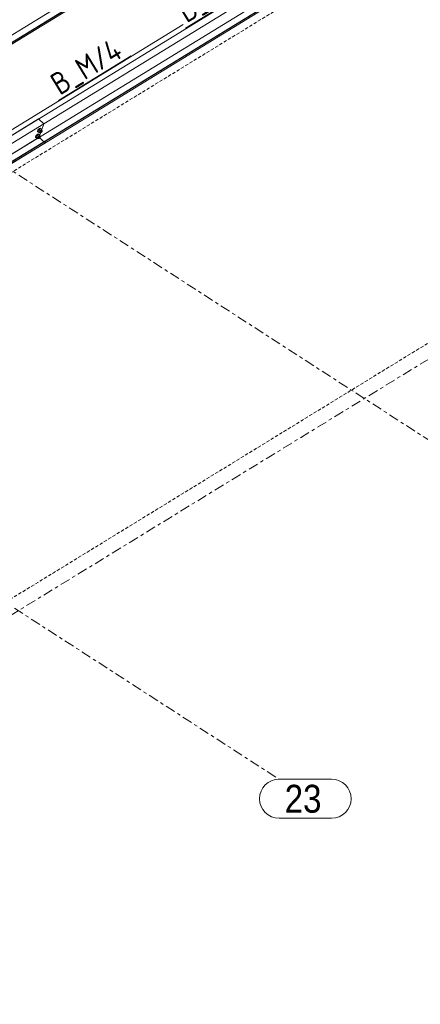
# Model space of a CAD drawing. Header units: millimetres. Extents: x 581 to 1768, y 561 to 1400.
# Tile 50 of 91: x 1509 to 1581, y 855 to 1031. Entities that reach past the tile are written whole.
import ezdxf

# ---------------------------------------------------------------- set-up
doc = ezdxf.new("R2010")
doc.units = ezdxf.units.MM
doc.header["$LTSCALE"] = 0.6
for name, pattern in [('VERDECKT2', [1.5, 1, -0.5]), ('XKITLINE00', [0]), ('XKITLINE03', [6, 3, -1, 1, -1])]:
    doc.linetypes.add(name, pattern=pattern)
for name, color, linetype, lineweight in [('Bolt', 7, 'Continuous', 0), ('Part', 2, 'Continuous', 0), ('PartMark', 3, 'Continuous', 0), ('S-GRID', 1, 'Continuous', 0)]:
    doc.layers.add(name, color=color, linetype=linetype, lineweight=lineweight)
doc.styles.add('ARIAL', font='ARIAL.TTF')
doc.styles.add('ISOCPEUR', font='ISOCPEUR.TTF')

msp = doc.modelspace()

# ---------------------------------------------------------------- linework, layer by layer
at = {"layer": 'Bolt', "color": 3, "linetype": 'XKITLINE00', "lineweight": 0}
for p, q in [((1512.18, 1010.29), (1512.1, 1010.14)), ((1512.1, 1010.04), (1512.1, 1010.14)), ((1512.1, 1010.04), (1512.15, 1009.99)), ((1512.15, 1010.09), (1512.23, 1010.23)), ((1512.15, 1009.99), (1512.15, 1010.09)), ((1512.31, 1010.44), (1512.18, 1010.29)), ((1512.37, 1010.38), (1512.18, 1010.1)), ((1512.4, 1009.88), (1512.18, 1010.1)), ((1512.18, 1010.1), (1512.24, 1009.99)), ((1512.23, 1010.23), (1512.37, 1010.39)), ((1512.47, 1010.56), (1512.31, 1010.44)), ((1512.64, 1010.54), (1512.37, 1010.38)), ((1512.37, 1010.39), (1512.52, 1010.51)), ((1512.6, 1010.16), (1512.37, 1010.38)), ((1512.4, 1009.88), (1512.6, 1010.16)), ((1512.52, 1011.31), (1512.44, 1011.16)), ((1512.44, 1011.06), (1512.44, 1011.16)), ((1512.44, 1011.06), (1512.49, 1011.01)), ((1512.6, 1010.62), (1512.47, 1010.56)), ((1512.49, 1011.11), (1512.57, 1011.25)), ((1512.49, 1011.01), (1512.49, 1011.11)), ((1512.57, 1010.98), (1512.49, 1011.01)), ((1512.65, 1011.46), (1512.52, 1011.31)), ((1512.71, 1011.4), (1512.52, 1011.12)), ((1512.74, 1010.9), (1512.52, 1011.12)), ((1512.52, 1011.12), (1512.58, 1011.01)), ((1512.52, 1010.51), (1512.65, 1010.56)), ((1512.57, 1011.25), (1512.71, 1011.41)), ((1512.6, 1011), (1512.57, 1010.98)), ((1512.58, 1011.01), (1512.81, 1010.79)), ((1512.67, 1010.59), (1512.6, 1010.62)), ((1512.86, 1010.32), (1512.6, 1010.16)), ((1512.64, 1010.54), (1512.86, 1010.32)), ((1512.81, 1011.58), (1512.65, 1011.46)), ((1512.65, 1010.56), (1512.73, 1010.54)), ((1512.67, 1010.59), (1512.73, 1010.54)), ((1512.98, 1011.56), (1512.71, 1011.4)), ((1512.71, 1011.41), (1512.86, 1011.53)), ((1512.94, 1011.18), (1512.71, 1011.4)), ((1512.73, 1010.54), (1512.73, 1010.45)), ((1512.74, 1010.9), (1512.94, 1011.18)), ((1512.74, 1010.9), (1512.81, 1010.79)), ((1512.74, 1010), (1512.81, 1010.06)), ((1512.94, 1011.64), (1512.81, 1011.58)), ((1512.81, 1010.79), (1512.92, 1010.86)), ((1512.81, 1010.18), (1512.92, 1010.07)), ((1512.81, 1010.06), (1512.88, 1010.08)), ((1512.86, 1011.53), (1512.99, 1011.58)), ((1512.86, 1010.93), (1512.97, 1010.82)), ((1512.92, 1010.2), (1512.86, 1010.32)), ((1512.87, 1010.12), (1512.92, 1010.2)), ((1512.88, 1010.08), (1512.92, 1010.07)), ((1512.92, 1010.02), (1512.88, 1009.95)), ((1512.92, 1010.07), (1512.92, 1010.02)), ((1513.01, 1011.61), (1512.94, 1011.64)), ((1513.2, 1011.34), (1512.94, 1011.18)), ((1512.97, 1010.86), (1513.01, 1010.94)), ((1512.97, 1010.82), (1512.97, 1010.86)), ((1513.01, 1010.8), (1512.97, 1010.82)), ((1512.98, 1011.56), (1513.2, 1011.34)), ((1512.99, 1011.58), (1513.07, 1011.56)), ((1513.01, 1011.61), (1513.07, 1011.56)), ((1513.01, 1010.94), (1513.08, 1011.01)), ((1513.07, 1010.83), (1513.01, 1010.8)), ((1513.07, 1011.56), (1513.07, 1011.47)), ((1513.15, 1010.89), (1513.07, 1010.83)), ((1513.08, 1011.01), (1513.15, 1011.07)), ((1513.15, 1011.2), (1513.26, 1011.09)), ((1513.15, 1011.07), (1513.22, 1011.1)), ((1513.22, 1010.97), (1513.15, 1010.89)), ((1513.26, 1011.22), (1513.2, 1011.34)), ((1513.21, 1011.14), (1513.26, 1011.22)), ((1513.22, 1011.1), (1513.26, 1011.09)), ((1513.26, 1011.04), (1513.22, 1010.97)), ((1513.26, 1011.09), (1513.26, 1011.04)), ((1512.23, 1009.96), (1512.15, 1009.99)), ((1512.26, 1009.98), (1512.23, 1009.96)), ((1512.24, 1009.99), (1512.47, 1009.77)), ((1512.4, 1009.88), (1512.47, 1009.77)), ((1512.47, 1009.77), (1512.58, 1009.84)), ((1512.52, 1009.91), (1512.63, 1009.8)), ((1512.63, 1009.85), (1512.67, 1009.92)), ((1512.63, 1009.8), (1512.63, 1009.85)), ((1512.67, 1009.78), (1512.63, 1009.8)), ((1512.67, 1009.92), (1512.74, 1010)), ((1512.73, 1009.81), (1512.67, 1009.78)), ((1512.81, 1009.87), (1512.73, 1009.81)), ((1512.88, 1009.95), (1512.81, 1009.87))]:
    msp.add_line(p, q, dxfattribs=at)
at = {"layer": 'Part', "color": 4, "linetype": 'VERDECKT2', "lineweight": 0}
for p, q in [((1692.92, 1117.21), (1442.22, 963.51)), ((1692.92, 1040.79), (1442.22, 887.09))]:
    msp.add_line(p, q, dxfattribs=at)
at = {"layer": 'Part', "color": 2, "linetype": 'XKITLINE00', "lineweight": 0}
for p, q in [((1561.49, 1061.24), (1485.09, 1014.4)), ((1486.07, 1013.37), (1562.48, 1060.21)), ((1562.54, 1060.56), (1486.13, 1013.72)), ((1562.58, 1060.51), (1486.17, 1013.67)), ((1574.73, 1051.37), (1498.32, 1004.53)), ((1575.64, 1050.47), (1499.23, 1003.63)), ((1574.84, 1048.07), (1498.43, 1001.23)), ((1575.88, 1047.39), (1499.48, 1000.55)), ((1575.93, 1047.35), (1499.52, 1000.51)), ((1499.42, 1000.2), (1575.82, 1047.04)), ((1538.61, 1030.21), (1505.09, 1009.66)), ((1513.56, 1012.42), (1441.93, 968.5)), ((1512.65, 1013.32), (1442.43, 970.27)), ((1513.56, 1012.42), (1512.65, 1013.32)), ((1512.76, 1010.01), (1513.56, 1012.42)), ((1512.76, 1010.01), (1441.13, 966.1)), ((1513.74, 1008.98), (1442.11, 965.07)), ((1513.8, 1009.33), (1442.17, 965.42)), ((1513.85, 1009.29), (1442.22, 965.38)), ((1513.58, 1009.2), (1512.76, 1010.01)), ((1513.74, 1008.98), (1513.85, 1009.29)), ((1513.85, 1009.29), (1513.8, 1009.33))]:
    msp.add_line(p, q, dxfattribs=at)
at = {"layer": 'PartMark', "color": 1, "linetype": 'XKITLINE00', "lineweight": 0}
for p, q in [((1539, 1029.59), (1551.45, 1037.22)), ((1516.24, 1016.61), (1529.28, 1024.61))]:
    msp.add_line(p, q, dxfattribs=at)
at = {"layer": 'S-GRID', "color": 1, "linetype": 'XKITLINE03', "lineweight": 0}
for p, q in [((1066.82, 1210.77), (1555.79, 894.89)), ((1373, 1091.13), (1617.87, 932.95)), ((1393.87, 854.52), (1749.14, 1072.32))]:
    msp.add_line(p, q, dxfattribs=at)
at = {"layer": 'S-GRID', "color": 1, "linetype": 'XKITLINE00', "lineweight": 0}
for p, q in [((1555.79, 894.89), (1565.2, 894.89)), ((1555.79, 887.89), (1565.2, 887.89))]:
    msp.add_line(p, q, dxfattribs=at)
for centre, start, end in [((1555.79, 891.39), 90, 270), ((1565.2, 891.39), 270, 90)]:
    msp.add_arc(centre, 3.5, start, end, dxfattribs=at)

# ---------------------------------------------------------------- texts
at = {"layer": 'PartMark', "color": 1, "style": 'ISOCPEUR', "width": 0.85}
for s, p in [('B_S/5', (1539.2, 1030.41)), ('B_M/4', (1516.44, 1017.44))]:
    msp.add_text(s, height=4, rotation=31.5127, dxfattribs=at).set_placement(p)
at = {"layer": 'S-GRID', "color": 7, "style": 'ARIAL', "width": 0.85}
msp.add_text('23', height=5, dxfattribs=at).set_placement((1556.79, 888.89))

doc.saveas('drawing.dxf')
